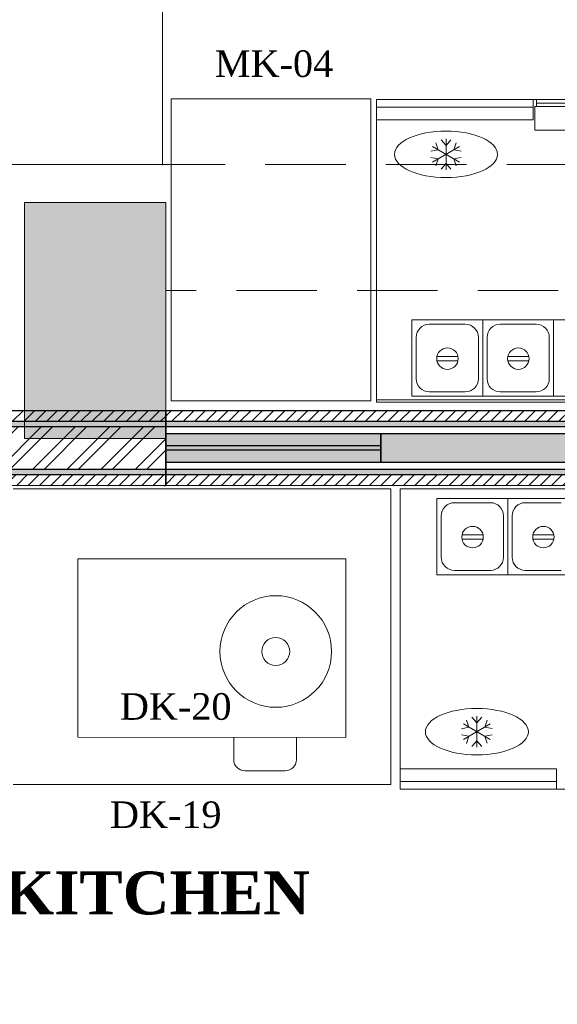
# Model space of a CAD drawing. Extents: x 3940905 to 4145695, y 925352 to 1109797.
# Tile 238 of 256: x 3981618 to 3982871, y 1095961 to 1098255. Entities that reach past the tile are written whole.
import ezdxf

# ---------------------------------------------------------------- set-up
doc = ezdxf.new("R2010")
doc.units = 0
doc.header["$LTSCALE"] = 750
doc.header["$MEASUREMENT"] = 0
doc.linetypes.add('DASHED', pattern=[0.75, 0.5, -0.25])
doc.linetypes.add('DASHED2', pattern=[0.375, 0.25, -0.125])
doc.layers.get('0').update_dxf_attribs({"linetype": 'CONTINUOUS', "lineweight": 0})
for name, color, linetype, lineweight in [('BEAM', 104, 'CONTINUOUS', 0), ('CIVIL WALLS', 7, 'CONTINUOUS', 30), ('CKD Equipments', 252, 'CONTINUOUS', 0), ('COLUMN', 1, 'CONTINUOUS', 9), ('FAINTEQUIP', 252, 'CONTINUOUS', 0)]:
    doc.layers.add(name, color=color, linetype=linetype, lineweight=lineweight)
for name, color, linetype in [('GLASS', 5, 'CONTINUOUS'), ('PDF_A - TEXT', 7, 'CONTINUOUS'), ('S-Hatch_8', 7, 'CONTINUOUS')]:
    doc.layers.add(name, color=color, linetype=linetype)
doc.styles.add('CKD_Dimension Text', font='BOOKOS.TTF')
pattern_1 = [(45, (1520.703, 54286.193), (-13.25825215, 13.25825215), [])]
pattern_2 = [(50, (1520.703, 54286.193), (21.51780548, -1.88256405), [2.25, -24.75]), (355, (1520.703, 54286.193), (-4.16254001, 22.56576401), [1.8, -19.8]), (100.45144446, (1522.496, 54286.036), (17.3552654, 20.68319973), [1.91220576, -21.03426336]), (46.1842, (1520.703, 54292.193), (32.01723992, -4.96557842), [3.375, -37.125]), (96.6356355, (1523.37, 54291.78), (28.03985837, 29.22355802), [2.86831026, -31.5514128]), (351.184164, (1520.703, 54292.193), (28.03985835, 29.223558), [2.7, -29.70000003]), (21, (1523.703, 54290.693), (17.90721156, -12.07856672), [2.25, -24.75]), (326, (1523.703, 54290.693), (7.29945996, 21.75450135), [1.8, -19.8]), (71.45144474, (1525.195, 54289.687), (25.2066713, 9.67593458), [1.9122057, -21.03426336]), (37.5, (1520.703, 54286.193), (0.36479566, 9.986815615), [0, -19.56, 0, -20.1, 0, -19.875]), (7.5, (1520.703, 54286.193), (7.892086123, 11.832351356), [0, -11.46, 0, -19.11, 0, -7.575]), (327.5, (1514.013, 54286.193), (16.014673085, -0.676646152), [0, -7.5, 0, -23.4, 0, -31.05]), (317.5, (1511.013, 54286.193), (17.49558508, 3.00314947), [0, -9.75, 0, -15.54, 0, -22.05])]

# ---------------------------------------------------------------- blocks, each defined once
blk = doc.blocks.new('GDXGDRG')
at = {"layer": 'BEAM', "linetype": 'DASHED2'}
for p, q in [((3974013.1, 1043633.5), (3965223.8, 1043631.4)), ((3974227, 1043339.9), (3965437.5, 1043337.8))]:
    blk.add_line(p, q, dxfattribs=at)
blk = doc.blocks.new('COLUMN')
at = {"layer": 'COLUMN'}
h = blk.add_hatch(color=1, dxfattribs=at)
h.dxf.hatch_style = 1
h.paths.add_polyline_path([(2683499, 965771.1), (2684448, 965771.1), (2684448, 965331.1), (2683499, 965331.1)])
h.paths.add_polyline_path([(2684238, 970191.1), (2683499, 970191.1), (2683499, 969191.1), (2684238, 969191.1)])
h.paths.add_polyline_path([(2687443, 969266.1), (2687038, 969266.1), (2687038, 970031.1), (2687443, 970031.1)])
h.paths.add_polyline_path([(2687108, 972041.4), (2687644, 972041.4), (2687644, 971756.1), (2687108, 971756.1)])
h.paths.add_polyline_path([(2683499, 973491.1), (2684408, 973491.1), (2684408, 973041.1), (2683499, 973041.1)])
h.paths.add_polyline_path([(2683649, 975761.1), (2683978, 975761.1), (2683978, 975211.1), (2683649, 975211.1)])
h.paths.add_polyline_path([(2686978, 975811.1), (2687728, 975811.1), (2687728, 975476.1), (2686978, 975476.1)])
h.paths.add_polyline_path([(2689869, 975851.1), (2689028, 975851.1), (2689028, 975556.1), (2689869, 975556.1)])
h.paths.add_polyline_path([(2686978, 973346.1), (2687644, 973346.1), (2687644, 973116.1), (2686978, 973116.1)])
h.paths.add_polyline_path([(2683824, 977646.1), (2684029, 977646.1), (2684029, 977211.1), (2683824, 977211.1)])
h.paths.add_polyline_path([(2683824, 979911.1), (2684104, 979911.1), (2684104, 980241.1), (2683824, 980241.1)])
h.paths.add_polyline_path([(2687804, 979891.1), (2688004, 979891.1), (2688004, 980241.1), (2687804, 980241.1)])
h.paths.add_polyline_path([(2691584, 979836.1), (2692014, 979836.1), (2692014, 980241.1), (2691584, 980241.1)])
h.paths.add_polyline_path([(2691696, 977346.1), (2692014, 977346.1), (2692014, 976786.1), (2691696, 976786.1)])
h.paths.add_polyline_path([(2687443, 965841.1), (2686813, 965841.1), (2686813, 965401.1), (2687443, 965401.1)])
h.paths.add_polyline_path([(2687468, 963421.1), (2686703, 963421.1), (2686703, 962976.1), (2687468, 962976.1)])
h.paths.add_polyline_path([(2684168, 963191.1), (2683399, 963191.1), (2683399, 962446.1), (2684168, 962446.1)])
h.paths.add_polyline_path([(2684448, 958916.1), (2683399, 958916.1), (2683399, 959356.1), (2684448, 959356.1)])
h.paths.add_polyline_path([(2684448, 957356.1), (2683414, 957356.1), (2683414, 956916.1), (2684448, 956916.1)])
h.paths.add_polyline_path([(2687458, 957436.1), (2686708, 957436.1), (2686708, 956996.1), (2687458, 956996.1)])
h.paths.add_polyline_path([(2687453, 959516.1), (2686693, 959516.1), (2686693, 959086.1), (2687453, 959086.1)])
h.paths.add_polyline_path([(2683414, 953326.1), (2684313, 953326.1), (2684313, 953776.1), (2683414, 953776.1)])
h.paths.add_polyline_path([(2683294, 952396.1), (2683768, 952396.1), (2683768, 951976.1), (2683294, 951976.1)])
h.paths.add_polyline_path([(2682464, 977841.1), (2681834, 977841.1), (2681834, 977051.1), (2682464, 977051.1)])
at = {"color": 2}
blk.add_lwpolyline([(2683649, 975761.1), (2683978, 975761.1), (2683978, 975211.1), (2683649, 975211.1)], close=True, dxfattribs=at)
at = {"layer": 'COLUMN', "color": 1}
blk.add_lwpolyline([(2683649, 975761.1), (2683978, 975761.1), (2683978, 975211.1), (2683649, 975211.1)], close=True, dxfattribs=at)
blk = doc.blocks.new('G$C33A5A37A')
at = {"layer": 'FAINTEQUIP'}
for p, q in [((77.9, 0.2, 325.3), (78.2, 624.2, 325.3)), ((78.2, 624.2, 325.3), (494.2, 624, 325.3)), ((494.2, 624, 325.3), (493.9, 0, 325.3)), ((26.1, 261, 325.3), (78.1, 261, 325.3)), ((0, 140.9, 325.3), (0, 235, 325.3)), ((78, 114.8, 325.3), (26, 114.9, 325.3)), ((493.9, 0, 325.3), (77.9, 0.2, 325.3))]:
    blk.add_line(p, q, dxfattribs=at)
for radius in [130, 32.5]:
    blk.add_circle((278, 163.1, 325.3), radius, dxfattribs=at)
for centre, start, end in [((26, 235, 325.3), 89.9721, 179.9721), ((26, 140.9, 325.3), 179.9721, 269.9721)]:
    blk.add_arc(centre, 26, start, end, dxfattribs=at)

msp = doc.modelspace()

# ---------------------------------------------------------------- hatches: boundary and pattern name
at = {"layer": 'CIVIL WALLS', "true_color": 0x136734}
h = msp.add_hatch(dxfattribs=at)
h.set_pattern_fill('AR-CONC', color=116, scale=3)
h.set_pattern_definition(pattern_2)
h.paths.add_polyline_path([(3981958.2, 1097319.3), (3981958.2, 1097207), (3978819.6, 1097207), (3978819.6, 1096501), (3978719.6, 1096501), (3978719.6, 1097307), (3981359.2, 1097307), (3981359.2, 1097319.5)])
h.paths.add_polyline_path([(3981958.2, 1097307), (3981958.2, 1097194.5), (3978832.1, 1097194.5), (3978832.1, 1096488.5), (3978707.1, 1096488.5), (3978707.1, 1097319.5), (3981479.2, 1097319.5), (3981479.2, 1097307)])
h.paths.add_polyline_path([(3978819.6, 1095527), (3978719.6, 1095527), (3978719.6, 1094670.8), (3978819.6, 1094670.8)], flags=16)
h.paths.add_polyline_path([(3978832.1, 1095539.5), (3978707.1, 1095539.5), (3978707.1, 1094658.3), (3978832.1, 1094658.3)])
h = msp.add_hatch(dxfattribs=at)
h.set_pattern_fill('AR-CONC', color=116, scale=3)
h.set_pattern_definition(pattern_2)
h.paths.add_polyline_path([(3981958.2, 1097319.2), (3984264.1, 1097319.5), (3984264.1, 1097194.5), (3981958.2, 1097194.2)])
h.paths.add_polyline_path([(3981958.2, 1097306.7), (3984264.1, 1097307), (3984264.1, 1097207), (3981958.2, 1097206.7)], flags=17)
at = {"layer": 'GLASS'}
h = msp.add_hatch(color=4, dxfattribs=at)
h.dxf.hatch_style = 1
h.paths.add_polyline_path([(3982459.1, 1097290.6), (3984264.1, 1097290.6), (3984264.1, 1097223.4), (3982459.1, 1097223.4)])
at = {"layer": 'S-Hatch_8'}
h = msp.add_hatch(dxfattribs=at)
h.set_pattern_fill('ANSI31', color=6, scale=150)
h.set_pattern_definition(pattern_1)
h.paths.add_polyline_path([(3978832.1, 1095539.5), (3978707.1, 1095539.5), (3978707.1, 1094658.3), (3978832.1, 1094658.3)], flags=16)
h.paths.add_polyline_path([(3978857.1, 1095564.5), (3978682.1, 1095564.5), (3978682.1, 1094633.3), (3978857.1, 1094633.3)])
h.paths.add_polyline_path([(3981958.2, 1097319.5), (3981958.2, 1097194.5), (3978832.1, 1097194.5), (3978832.1, 1096488.5), (3978707.1, 1096488.5), (3978707.1, 1097319.5)], flags=16)
h.paths.add_polyline_path([(3985258, 1096589), (3986909.4, 1096589), (3986909.4, 1096464), (3985258, 1096464)], flags=17)
h.paths.add_polyline_path([(3985258, 1096614), (3986934.4, 1096614), (3986934.4, 1096439), (3985258, 1096439)])
h.paths.add_polyline_path([(3986784.4, 1095258.7), (3986784.4, 1095689), (3986909.4, 1095689), (3986909.4, 1095258.7), (3987934.4, 1095258.7), (3987934.4, 1095133.6), (3985558.2, 1095133.6), (3985558.2, 1095258.7)], flags=16)
h.paths.add_polyline_path([(3986759.4, 1095283.6), (3986759.4, 1095689), (3986934.4, 1095689), (3986934.4, 1095283.6), (3987959.4, 1095283.6), (3987959.4, 1095108.6), (3985558.2, 1095108.6), (3985558.2, 1095283.6)])
h.paths.add_polyline_path([(3990749, 1095744.1), (3990747.4, 1098019.7), (3990636.5, 1098019.4), (3990636.5, 1096994.4), (3989309.4, 1096994.4), (3989309.4, 1098078.4), (3989184.4, 1098078.4), (3989184.4, 1094831.4), (3989309.4, 1094831.4), (3989309.4, 1096869.4), (3990636.5, 1096869.4), (3990636.5, 1095868.9), (3990109.3, 1095868.9), (3990109.3, 1095743.9)], flags=17)
h.paths.add_polyline_path([(3990747.4, 1098044.4), (3990611.5, 1098044.4), (3990611.5, 1097019.4), (3989334.4, 1097019.4), (3989334.4, 1098103.4), (3989159.4, 1098103.4), (3989159.4, 1094806.4), (3989334.4, 1094806.4), (3989334.4, 1096844.4), (3990611.5, 1096844.4), (3990611.5, 1095893.9), (3990084.3, 1095893.9), (3990084.3, 1095718.9), (3990749, 1095719.4)])
h.paths.add_polyline_path([(3989309.4, 1099092.3), (3989676, 1099092.3), (3989676, 1099217.3), (3989185.8, 1099217.3), (3989185.8, 1098878.4), (3989309.4, 1098878.4)], flags=16)
h.paths.add_polyline_path([(3989334.4, 1099067.3), (3989676, 1099067.3), (3989676, 1099242.3), (3989159.3, 1099242.3), (3989159.4, 1098853.4), (3989334.4, 1098853.4)])
h.paths.add_polyline_path([(3987303.9, 1099092.3), (3987303.9, 1102053.4), (3987428.9, 1102053.4), (3987428.9, 1099217.3), (3988233.5, 1099217.3), (3988233.5, 1099092.3)], flags=16)
h.paths.add_polyline_path([(3987278.9, 1099067.3), (3987278.9, 1102078.4), (3987453.9, 1102078.4), (3987453.9, 1099242.3), (3988258.5, 1099242.3), (3988258.5, 1099067.3)])
h.paths.add_polyline_path([(3981479.2, 1097344.5), (3981479.2, 1097319.5), (3981359.2, 1097319.5), (3981359.2, 1097344.5), (3978682.1, 1097344.5), (3978682.1, 1096463.5), (3978857.1, 1096463.5), (3978857.1, 1097169.5), (3981958.2, 1097168.9), (3981958.2, 1097344.5)])
h = msp.add_hatch(dxfattribs=at)
h.set_pattern_fill('ANSI31', color=6, scale=150)
h.set_pattern_definition(pattern_1)
h.paths.add_polyline_path([(3981958.2, 1097344.5), (3984264.1, 1097344.5), (3984264.1, 1097169.5), (3981958.2, 1097169.5)])
h.paths.add_polyline_path([(3981958.2, 1097319.5), (3984264.1, 1097319.5), (3984264.1, 1097194.5), (3981958.2, 1097194.5)], flags=17)
at = {"layer": 'S-Hatch_8', "true_color": 0x636466}
h = msp.add_hatch(dxfattribs=at)
h.set_pattern_fill('ANSI32', color=251, scale=150)
h.set_pattern_definition([(45, (1520.7, 54286.193), (-39.77475644, 39.77475644), []), (45, (1547.22, 54286.193), (-39.77475644, 39.77475644), [])])
h.paths.add_polyline_path([(3981958.2, 1097306.9), (3981958.2, 1097207), (3978819.6, 1097207), (3978819.6, 1096501), (3978719.6, 1096501), (3978719.6, 1097307), (3981359.2, 1097307), (3981359.2, 1097259), (3981479.2, 1097259), (3981479.2, 1097306.9)])
at = {"layer": 'S-Hatch_8', "true_color": 0xffffff}
h = msp.add_hatch(color=7, dxfattribs=at)
h.dxf.hatch_style = 1
h.paths.add_polyline_path([(3981958.2, 1097290.6), (3982459.1, 1097290.6), (3982459.1, 1097223.4), (3981958.2, 1097223.4)])

# ---------------------------------------------------------------- linework, layer by layer
at = {"layer": 'CIVIL WALLS', "color": 6}
msp.add_lwpolyline([(3981479.2, 1097344.5), (3981629.2, 1097344.5), (3981958.2, 1097344.5), (3981958.2, 1097168.9), (3978857.1, 1097169.5), (3978857.1, 1096463.5), (3978682.1, 1096463.5), (3978682.1, 1097344.5), (3981359.2, 1097344.5)], dxfattribs=at)
msp.add_lwpolyline([(3981958.2, 1097344.5), (3984264.1, 1097344.5), (3984264.1, 1097169.5), (3981958.2, 1097168.9)], close=True, dxfattribs=at)
at = {"layer": 'CIVIL WALLS', "color": 116, "true_color": 0x136734}
msp.add_lwpolyline([(3981479.2, 1097319.5), (3981629.2, 1097319.5), (3981958.2, 1097319.5), (3981958.2, 1097194.5), (3978832.1, 1097194.5), (3978832.1, 1096488.5), (3978707.1, 1096488.5), (3978707.1, 1097319.5), (3981359.2, 1097319.5)], dxfattribs=at)
msp.add_lwpolyline([(3981958.2, 1097319.5), (3984264.1, 1097319.5), (3984264.1, 1097194.5), (3981958.2, 1097194.5)], close=True, dxfattribs=at)
at = {"layer": 'CIVIL WALLS'}
for points in [[(3981958.2, 1097306.9), (3981958.2, 1097207), (3978819.6, 1097207), (3978819.6, 1096501), (3978719.6, 1096501), (3978719.6, 1097307), (3981359.2, 1097307), (3981359.2, 1097259), (3981479.2, 1097259), (3981479.2, 1097306.9)], [(3981958.2, 1097307), (3984264.1, 1097307), (3984264.1, 1097207), (3981958.2, 1097207)]]:
    msp.add_lwpolyline(points, close=True, dxfattribs=at)
at = {"layer": 'CKD Equipments', "ltscale": 2}
for p, q in [((3981950.3, 1097915.9), (3981950.3, 1099265.9)), ((3981250.3, 1097917.6), (3981950.3, 1097917.6))]:
    msp.add_line(p, q, dxfattribs=at)
at = {"layer": 'CKD Equipments', "linetype": 'DASHED', "ltscale": 25}
for p, q in [((3981970.9, 1097366.7), (3981970.9, 1098070.7)), ((3981970.9, 1098070.7), (3982436.3, 1098070.7)), ((3982436.3, 1098070.7), (3982436.3, 1097366.7)), ((3983286.7, 1098052.5), (3982818.1, 1098052.5)), ((3982818.1, 1098052.5), (3982818.1, 1097997.5)), ((3982822.1, 1098069), (3982822.1, 1098052.5)), ((3983282.6, 1098069), (3982822.1, 1098069)), ((3983282.6, 1098060.8), (3982822.1, 1098060.8)), ((3982818.1, 1097997.5), (3983286.7, 1097997.5)), ((3982436.3, 1097366.7), (3981970.9, 1097366.7)), ((3982482.3, 1097162.2), (3981602.9, 1097162.2)), ((3982482.3, 1096473.7), (3982482.3, 1097162.2)), ((3981602.9, 1096473.7), (3982482.3, 1096473.7))]:
    msp.add_line(p, q, dxfattribs=at)
at = {"layer": 'CKD Equipments'}
for p, q in [((3982449.1, 1097369.3), (3982449.1, 1098069.3)), ((3982449.1, 1098069.3), (3984249.1, 1098069.3)), ((3984249.1, 1097369.3), (3982449.1, 1097369.3)), ((3982449.1, 1097369.3), (3982449.1, 1097364.2)), ((3982504.2, 1096462.2), (3982504.2, 1097162.2)), ((3982504.2, 1097162.2), (3984304.2, 1097162.2)), ((3984304.2, 1096462.2), (3982504.2, 1096462.2))]:
    msp.add_line(p, q, dxfattribs=at)
at = {"layer": 'CKD Equipments', "color": 1, "ltscale": 700}
for p, q in [((3982580, 1097959.2, 9439.3), (3982642.4, 1097923.2, 9439.3)), ((3982580, 1097923.2, 9439.3), (3982642.4, 1097959.2, 9439.3)), ((3982593, 1097951.7, 9439.3), (3982587.4, 1097968.2, 9439.3)), ((3982611.2, 1097962.2, 9439.3), (3982599.7, 1097975.3, 9439.3)), ((3982611.2, 1097977.2, 9439.3), (3982611.2, 1097905.2, 9439.3)), ((3982611.2, 1097962.2, 9439.3), (3982622.7, 1097975.3, 9439.3)), ((3982629.4, 1097951.7, 9439.3), (3982635, 1097968.2, 9439.3)), ((3982593, 1097951.7, 9439.3), (3982575.9, 1097948.3, 9439.3)), ((3982629.4, 1097951.7, 9439.3), (3982646.5, 1097948.3, 9439.3)), ((3982593, 1097930.7, 9439.3), (3982575.9, 1097934, 9439.3)), ((3982593, 1097930.7, 9439.3), (3982587.4, 1097914.2, 9439.3)), ((3982611.2, 1097920.2, 9439.3), (3982599.7, 1097907, 9439.3)), ((3982611.2, 1097920.2, 9439.3), (3982622.7, 1097907, 9439.3)), ((3982629.4, 1097930.7, 9439.3), (3982646.5, 1097934, 9439.3)), ((3982629.4, 1097930.7, 9439.3), (3982635, 1097914.2, 9439.3)), ((3982683.1, 1096617.3, 9439.3), (3982671.6, 1096630.4, 9439.3)), ((3982683.1, 1096632.3, 9439.3), (3982683.1, 1096560.3, 9439.3)), ((3982683.1, 1096617.3, 9439.3), (3982694.6, 1096630.4, 9439.3)), ((3982664.7, 1096606.6, 9439.3), (3982647.6, 1096603.3, 9439.3)), ((3982651.9, 1096614.3, 9439.3), (3982714.3, 1096578.3, 9439.3)), ((3982651.9, 1096578.3, 9439.3), (3982714.3, 1096614.3, 9439.3)), ((3982664.7, 1096606.6, 9439.3), (3982659, 1096623.1, 9439.3)), ((3982701.3, 1096606.8, 9439.3), (3982706.9, 1096623.3, 9439.3)), ((3982701.3, 1096606.8, 9439.3), (3982718.4, 1096603.4, 9439.3)), ((3982664.7, 1096585.6, 9439.3), (3982647.6, 1096589, 9439.3)), ((3982664.7, 1096585.6, 9439.3), (3982659, 1096569.1, 9439.3)), ((3982701.3, 1096585.8, 9439.3), (3982718.4, 1096589.2, 9439.3)), ((3982701.3, 1096585.8, 9439.3), (3982706.9, 1096569.3, 9439.3)), ((3982683.1, 1096575.3, 9439.3), (3982671.6, 1096562.2, 9439.3)), ((3982683.1, 1096575.3, 9439.3), (3982694.6, 1096562.2, 9439.3))]:
    msp.add_line(p, q, dxfattribs=at)
at = {"layer": 'CKD Equipments', "color": 4}
for p, q in [((3982531.7, 1097377.7), (3982531.7, 1097555.5)), ((3982531.7, 1097555.5), (3982696.8, 1097555.5)), ((3982531.7, 1097377.7), (3982531.7, 1097555.5)), ((3982531.7, 1097555.5), (3982531.7, 1097377.7)), ((3982696.8, 1097377.7), (3982696.8, 1097555.5)), ((3982696.8, 1097555.5), (3982861.9, 1097555.5)), ((3982696.8, 1097377.7), (3982696.8, 1097555.5)), ((3982696.8, 1097555.5), (3982696.8, 1097377.7)), ((3982861.9, 1097377.7), (3982861.9, 1097555.5)), ((3982861.9, 1097555.5), (3983027, 1097555.5)), ((3982861.9, 1097377.7), (3982861.9, 1097555.5)), ((3982861.9, 1097555.5), (3982861.9, 1097377.7)), ((3982572.3, 1097545.4), (3982656.2, 1097545.4)), ((3982737.4, 1097545.4), (3982821.3, 1097545.4)), ((3982541.9, 1097418.4), (3982541.9, 1097514.9)), ((3982686.6, 1097514.9), (3982686.6, 1097418.4)), ((3982707, 1097418.4), (3982707, 1097514.9)), ((3982851.7, 1097514.9), (3982851.7, 1097418.4)), ((3982639.1, 1097470.3), (3982590.1, 1097470.3)), ((3982590.1, 1097460.3), (3982639.1, 1097460.3)), ((3982804.2, 1097470.3), (3982755.2, 1097470.3)), ((3982755.2, 1097460.3), (3982804.2, 1097460.3)), ((3982656.2, 1097387.9), (3982572.3, 1097387.9)), ((3982821.3, 1097387.9), (3982737.4, 1097387.9)), ((3982696.8, 1097377.7), (3982531.7, 1097377.7)), ((3982861.9, 1097377.7), (3982696.8, 1097377.7)), ((3983027, 1097377.7), (3982861.9, 1097377.7)), ((3982590.1, 1096962), (3982590.1, 1097139.8)), ((3982590.1, 1097139.8), (3982755.2, 1097139.8)), ((3982590.1, 1096962), (3982590.1, 1097139.8)), ((3982590.1, 1097139.8), (3982590.1, 1096962)), ((3982755.2, 1096962), (3982755.2, 1097139.8)), ((3982755.2, 1097139.8), (3982920.3, 1097139.8)), ((3982755.2, 1096962), (3982755.2, 1097139.8)), ((3982755.2, 1097139.8), (3982755.2, 1096962)), ((3982630.7, 1097129.7), (3982714.6, 1097129.7)), ((3982795.8, 1097129.7), (3982879.7, 1097129.7)), ((3982600.3, 1097002.7), (3982600.3, 1097099.2)), ((3982745, 1097099.2), (3982745, 1097002.7)), ((3982765.4, 1097002.7), (3982765.4, 1097099.2)), ((3982697.5, 1097054.6), (3982648.5, 1097054.6)), ((3982648.5, 1097044.6), (3982697.5, 1097044.6)), ((3982862.6, 1097054.6), (3982813.6, 1097054.6)), ((3982813.6, 1097044.6), (3982862.6, 1097044.6)), ((3982755.2, 1096962), (3982590.1, 1096962)), ((3982714.6, 1096972.2), (3982630.7, 1096972.2)), ((3982920.3, 1096962), (3982755.2, 1096962)), ((3982879.7, 1096972.2), (3982795.8, 1096972.2))]:
    msp.add_line(p, q, dxfattribs=at)
at = {"layer": 'CKD Equipments', "lineweight": 5}
msp.add_line((3984249.1, 1097364.2, -141), (3982449.1, 1097364.2, -141), dxfattribs=at)
at = {"layer": 'CKD Equipments', "color": 4}
for centre in [(3982614.6, 1097465.3), (3982779.7, 1097465.3), (3982673, 1097049.6), (3982838.1, 1097049.6)]:
    msp.add_circle(centre, 25, dxfattribs=at)
for centre, start, end in [((3982572.3, 1097514.9), 90, 180), ((3982656.2, 1097514.9), 0, 90), ((3982737.4, 1097514.9), 90, 180), ((3982821.3, 1097514.9), 0, 90), ((3982572.3, 1097418.4), 180, 270), ((3982656.2, 1097418.4), 270, 0), ((3982737.4, 1097418.4), 180, 270), ((3982821.3, 1097418.4), 270, 0), ((3982630.7, 1097099.2), 90, 180), ((3982714.6, 1097099.2), 0, 90), ((3982795.8, 1097099.2), 90, 180), ((3982630.7, 1097002.7), 180, 270), ((3982714.6, 1097002.7), 270, 0), ((3982795.8, 1097002.7), 180, 270)]:
    msp.add_arc(centre, 30.5, start, end, dxfattribs=at)
at = {"layer": 'CKD Equipments', "color": 1, "ltscale": 700, "extrusion": (0, 0, -1)}
for centre in [(3982611.2, 1097941.2, 9439.3), (3982683.1, 1096596.3, 9439.3)]:
    msp.add_ellipse(centre, major_axis=(-120, 0), ratio=0.45, dxfattribs=at)
at = {"layer": 'CKD Equipments'}
for points in [[(3982813.9, 1098021.3), (3982813.9, 1098069.3), (3982449.1, 1098069.3), (3982449.1, 1098021.3)], [(3982813.9, 1098069.3, -120), (3982813.9, 1098069.3, -534), (3982449.1, 1098069.3, -534), (3982449.1, 1098069.3, -120)], [(3982813.9, 1098069.3, -534), (3982813.9, 1098021.3, -534), (3982449.1, 1098021.3, -534), (3982449.1, 1098069.3, -534)], [(3982813.9, 1098051.3, -120), (3982449.1, 1098051.3, -120), (3982449.1, 1098069.3, -120), (3982813.9, 1098069.3, -120)], [(3982813.9, 1098069.3, -18), (3982449.1, 1098069.3, -18), (3982449.1, 1098069.3), (3982813.9, 1098069.3)], [(3982813.9, 1098069.3, -18), (3982813.9, 1098051.3, -18), (3982449.1, 1098051.3, -18), (3982449.1, 1098069.3, -18)], [(3982813.9, 1098051.3, -120), (3982813.9, 1098051.3, -18), (3982449.1, 1098051.3, -18), (3982449.1, 1098051.3, -120)], [(3982813.9, 1098021.3, -534), (3982813.9, 1098021.3), (3982449.1, 1098021.3), (3982449.1, 1098021.3, -534)], [(3982869, 1096510.2, -10633.3), (3982869, 1096510.2, -10099.3), (3982504.2, 1096510.2, -10099.3), (3982504.2, 1096510.2, -10633.3)], [(3982869, 1096510.2, -10099.3), (3982869, 1096462.2, -10099.3), (3982504.2, 1096462.2, -10099.3), (3982504.2, 1096510.2, -10099.3)], [(3982869, 1096462.2, -10633.3), (3982869, 1096510.2, -10633.3), (3982504.2, 1096510.2, -10633.3), (3982504.2, 1096462.2, -10633.3)], [(3982504.2, 1096462.2, -10219.3), (3982869, 1096462.2, -10219.3), (3982869, 1096480.2, -10219.3), (3982504.2, 1096480.2, -10219.3)], [(3982869, 1096480.2, -10219.3), (3982869, 1096480.2, -10117.3), (3982504.2, 1096480.2, -10117.3), (3982504.2, 1096480.2, -10219.3)], [(3982869, 1096462.2, -10117.3), (3982869, 1096480.2, -10117.3), (3982504.2, 1096480.2, -10117.3), (3982504.2, 1096462.2, -10117.3)], [(3982869, 1096462.2, -10219.3), (3982869, 1096462.2, -10633.3), (3982504.2, 1096462.2, -10633.3), (3982504.2, 1096462.2, -10219.3)], [(3982504.2, 1096462.2, -10099.3), (3982869, 1096462.2, -10099.3), (3982869, 1096462.2, -10117.3), (3982504.2, 1096462.2, -10117.3)]]:
    msp.add_3dface(points, dxfattribs=at)
for points, invisible_edges in [([(3982449.1, 1098021.3, -534), (3982449.1, 1098069.3, -534), (3982449.1, 1098069.3, -120), (3982449.1, 1098051.3, -120)], 8), ([(3982449.1, 1098069.3), (3982449.1, 1098069.3, -18), (3982449.1, 1098051.3, -18), (3982449.1, 1098021.3)], 4), ([(3982449.1, 1098051.3, -120), (3982449.1, 1098021.3, -534), (3982449.1, 1098021.3), (3982449.1, 1098051.3, -18)], 5), ([(3982813.9, 1098021.3, -534), (3982813.9, 1098069.3, -534), (3982813.9, 1098069.3, -120), (3982813.9, 1098051.3, -120)], 8), ([(3982813.9, 1098069.3), (3982813.9, 1098069.3, -18), (3982813.9, 1098051.3, -18), (3982813.9, 1098021.3)], 4), ([(3982813.9, 1098051.3, -120), (3982813.9, 1098021.3, -534), (3982813.9, 1098021.3), (3982813.9, 1098051.3, -18)], 5), ([(3982504.2, 1096480.2, -10117.3), (3982504.2, 1096510.2, -10099.3), (3982504.2, 1096510.2, -10633.3), (3982504.2, 1096480.2, -10219.3)], 5), ([(3982504.2, 1096480.2, -10219.3), (3982504.2, 1096462.2, -10219.3), (3982504.2, 1096462.2, -10633.3), (3982504.2, 1096510.2, -10633.3)], 8), ([(3982504.2, 1096510.2, -10099.3), (3982504.2, 1096480.2, -10117.3), (3982504.2, 1096462.2, -10117.3), (3982504.2, 1096462.2, -10099.3)], 1), ([(3982869, 1096480.2, -10117.3), (3982869, 1096510.2, -10099.3), (3982869, 1096510.2, -10633.3), (3982869, 1096480.2, -10219.3)], 5), ([(3982869, 1096480.2, -10219.3), (3982869, 1096462.2, -10219.3), (3982869, 1096462.2, -10633.3), (3982869, 1096510.2, -10633.3)], 8), ([(3982869, 1096510.2, -10099.3), (3982869, 1096480.2, -10117.3), (3982869, 1096462.2, -10117.3), (3982869, 1096462.2, -10099.3)], 1)]:
    msp.add_3dface(points, dxfattribs=dict(at, invisible_edges=invisible_edges))
at = {"layer": 'GLASS', "lineweight": 30}
for p, q in [((3982459.1, 1097262), (3981958.2, 1097262)), ((3982459.1, 1097252), (3981958.2, 1097252))]:
    msp.add_line(p, q, dxfattribs=at)
for points in [[(3981958.2, 1097290.6), (3982459.1, 1097290.6), (3982459.1, 1097223.4), (3981958.2, 1097223.4)], [(3982459.1, 1097290.6), (3984264.1, 1097290.6), (3984264.1, 1097223.4), (3982459.1, 1097223.4)]]:
    msp.add_lwpolyline(points, close=True, dxfattribs=at)

# ---------------------------------------------------------------- block references
at = {"lineweight": 0, "rotation": 90}
msp.add_blockref('G$C33A5A37A', (3982377.7, 1096505.1), dxfattribs=at)
at = {"layer": 'BEAM'}
msp.add_blockref('GDXGDRG', (16520.7, 54286.2), dxfattribs=at)
at = {"layer": 'COLUMN'}
msp.add_blockref('COLUMN', (1297980.2, 122067.9), dxfattribs=at)

# ---------------------------------------------------------------- texts
at = {"color": 30, "insert": (3981734.1, 1096270.8), "char_height": 100, "width": 1543.471, "attachment_point": 2, "line_spacing_factor": 1.022253, "style": 'CKD_Dimension Text'}
msp.add_mtext('{\\fBookman Old Style|b1|i0|c0|p18;LIVE KITCHEN  }', dxfattribs=at)
at = {"layer": 'PDF_A - TEXT', "attachment_point": 1, "style": 'CKD_Dimension Text'}
for s, insert, char_height, width in [('MK-04', (3982072.7, 1098183.4), 61.96, 282.815), ('\\pxqc;DK-20', (3981612.7, 1096686), 61.963, 737.525), ('\\pxqc;DK-19', (3981589.5, 1096434), 61.963, 737.525)]:
    msp.add_mtext(s, dxfattribs=dict(at, insert=insert, char_height=char_height, width=width))

doc.saveas('drawing.dxf')
